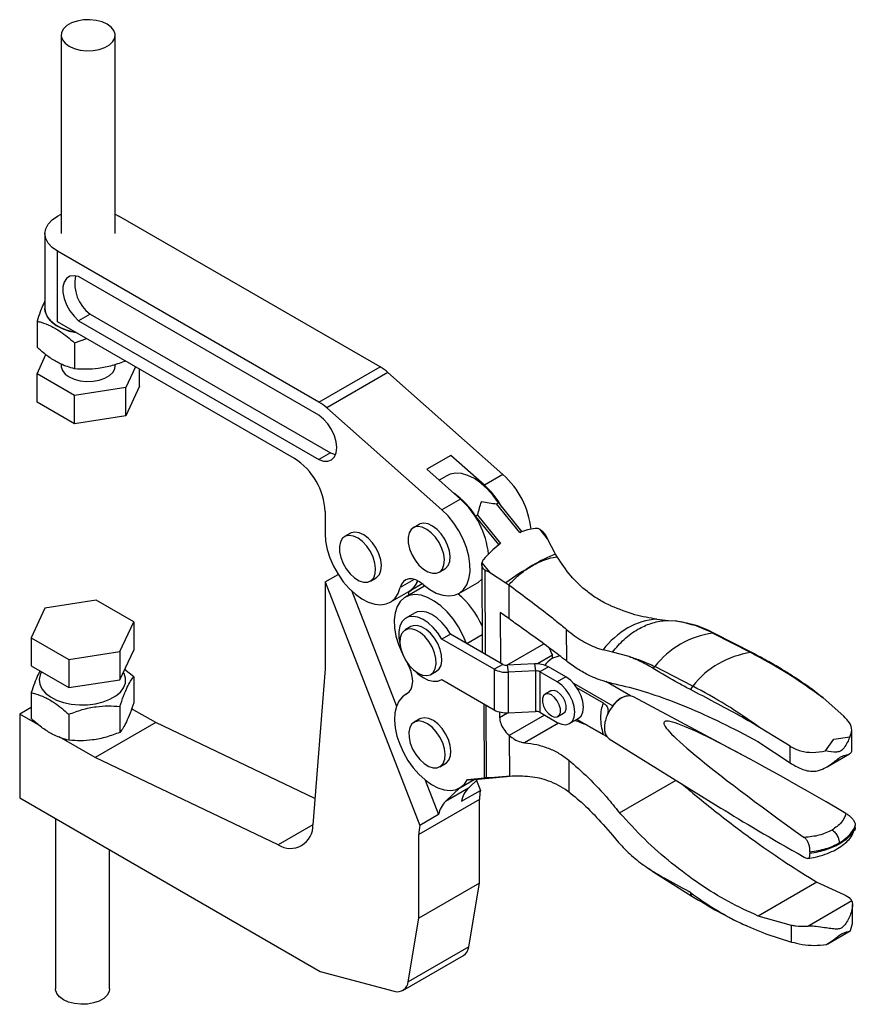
# Model space of a CAD drawing. Extents: x 35 to 398, y 17 to 289.
# Tile 3 of 3: x 294 to 398, y 159 to 281. Entities that reach past the tile are written whole.
import ezdxf

# ---------------------------------------------------------------- set-up
doc = ezdxf.new("R2010")
doc.units = 0
doc.layers.get('0').update_dxf_attribs({"linetype": 'CONTINUOUS'})

msp = doc.modelspace()

# ---------------------------------------------------------------- linework, layer by layer
at = {"color": 7, "linetype": 'CONTINUOUS'}
for p, q in [((299.5734, 279.0533), (299.5734, 254.557)), ((306.2401, 254.557), (306.2401, 279.0533)), ((306.2401, 256.9605), (306.678, 256.7341)), ((338.9253, 238.1181), (306.678, 256.7341)), ((297.5734, 254.557), (297.5734, 245.3029)), ((299.1355, 243.6702), (299.1355, 252.38)), ((331.3828, 233.764), (299.1355, 252.38)), ((331.3828, 232.1309), (301.7268, 249.251)), ((303.141, 244.6238), (301.7268, 243.8073)), ((303.141, 244.6238), (332.797, 227.5037)), ((296.5864, 243.7548), (296.5864, 240.5408)), ((328.3626, 226.7977), (299.1355, 243.6702)), ((301.7268, 243.8073), (331.3828, 226.6873)), ((301.2132, 241.0838), (302.7179, 241.6021)), ((301.2132, 241.0838), (301.2132, 237.8698)), ((296.5864, 237.2486), (297.6932, 239.6331)), ((299.5734, 238.4536), (299.5734, 238.2262)), ((306.2401, 238.2262), (306.2401, 238.4019)), ((301.2132, 234.5776), (296.5864, 237.2486)), ((296.5864, 233.7647), (296.5864, 237.2486)), ((308.7294, 238.1317), (307.5336, 235.5552)), ((309.2271, 235.72), (309.2271, 237.8444)), ((331.3828, 233.764), (338.9253, 238.1181)), ((339.9014, 237.4063), (332.3589, 233.0521)), ((354.0957, 224.8201), (339.9014, 237.4063)), ((307.5336, 235.5552), (301.2132, 234.5776)), ((309.2271, 235.72), (307.5336, 232.0713)), ((307.5336, 232.0713), (307.5336, 235.5552)), ((301.2132, 231.0937), (296.5864, 233.7647)), ((301.2132, 231.0937), (301.2132, 234.5776)), ((346.5532, 220.4659), (332.3589, 233.0521)), ((307.5336, 232.0713), (301.2132, 231.0937)), ((332.797, 227.5037), (331.3828, 226.6873)), ((347.6504, 227.1881), (344.6805, 225.4736)), ((351.8094, 223.5002), (347.6504, 227.1881)), ((348.8396, 221.7858), (344.6805, 225.4736)), ((347.1855, 224.679), (346.2111, 224.1165)), ((354.0957, 224.8201), (351.8094, 223.5002)), ((348.8396, 221.7858), (346.5532, 220.4659)), ((353.3167, 221.1845), (353.5524, 221.3205)), ((353.5524, 221.3205), (356.4019, 217.8041)), ((332.1338, 220.2658), (332.1338, 217.544)), ((356.1662, 217.668), (353.3167, 221.1845)), ((350.7239, 219.6877), (350.9596, 219.8238)), ((353.5734, 216.1713), (350.7239, 219.6877)), ((350.9596, 219.8238), (353.8091, 216.3074)), ((343.7458, 218.6618), (343.0387, 218.2536)), ((356.1662, 217.668), (356.4019, 217.8041)), ((356.402, 217.7581), (356.1662, 217.668)), ((356.4019, 217.8041), (356.402, 217.7581)), ((359.6028, 216.8919), (358.6685, 218.0449)), ((335.2605, 217.5723), (334.5534, 217.1641)), ((359.6028, 216.8919), (359.3824, 217.3186)), ((360.6005, 215.0075), (359.6028, 216.8919)), ((353.8091, 216.3074), (353.5734, 216.1713)), ((353.5736, 216.1252), (353.5734, 216.1713)), ((353.8091, 216.3074), (353.5736, 216.1252)), ((360.7969, 214.6692), (360.6005, 215.0075)), ((346.2134, 212.7542), (346.9205, 213.1624)), ((351.4967, 213.7883), (351.5412, 202.8563)), ((351.5031, 213.9084), (352.4374, 212.7554)), ((351.9141, 213.0072), (352.4374, 212.7554)), ((352.4374, 212.7554), (354.456, 211.4604)), ((332.1633, 211.573), (333.7587, 212.494)), ((332.1633, 211.573), (343.8292, 181.5053)), ((332.1633, 211.573), (332.1633, 200.8274)), ((337.7281, 211.6647), (338.4352, 212.0729)), ((335.4584, 210.423), (340.966, 196.2276)), ((340.1809, 209.049), (342.4672, 210.3688)), ((344.3353, 211.0013), (342.049, 209.6815)), ((342.4302, 209.9015), (342.5283, 210.397)), ((344.1416, 211.3283), (342.5283, 210.397)), ((342.5283, 210.397), (342.5833, 210.4365)), ((344.1359, 211.3328), (342.5833, 210.4365)), ((344.459, 211.0676), (344.3353, 211.0013)), ((344.4552, 211.0706), (344.406, 211.0422)), ((344.4558, 211.0701), (344.406, 211.0422)), ((348.6662, 210.1385), (350.9525, 211.4583)), ((354.456, 211.4604), (354.8025, 211.2087)), ((354.8025, 211.2087), (354.8195, 207.0275)), ((303.8932, 209.2948), (297.5728, 208.3172)), ((308.52, 206.6238), (303.8932, 209.2948)), ((297.5728, 208.3172), (295.8793, 204.6685)), ((343.1822, 207.7185), (342.1216, 207.1062)), ((354.8195, 207.0275), (353.7522, 207.7906)), ((353.7522, 207.7906), (353.7776, 201.5653)), ((373.0953, 206.9721), (374.5292, 206.8136)), ((374.5292, 206.8136), (375.4355, 206.743)), ((306.8265, 202.9752), (308.52, 206.6238)), ((308.52, 206.6238), (308.52, 203.1399)), ((342.734, 206.0453), (342.0269, 205.6371)), ((361.9058, 205.7139), (361.9218, 201.8014)), ((295.8793, 204.6685), (300.5061, 201.9975)), ((295.8793, 204.6685), (295.8793, 201.1846)), ((347.6131, 205.1239), (346.5525, 204.5116)), ((353.0295, 200.7725), (346.5525, 204.5116)), ((354.0902, 201.3848), (347.6131, 205.1239)), ((379.9889, 205.2496), (384.6791, 202.8381)), ((380.1987, 205.208), (380.1862, 205.2141)), ((384.8889, 202.7965), (380.1987, 205.208)), ((306.8265, 199.4913), (308.52, 203.1399)), ((354.5927, 201.2725), (359.1404, 203.8978)), ((367.6103, 202.8832), (366.4468, 203.1849)), ((300.5061, 201.9975), (306.8265, 202.9752)), ((300.5061, 201.9975), (300.5061, 198.5136)), ((306.8265, 202.9752), (306.8265, 199.4913)), ((360.207, 202.5003), (358.3753, 201.4429)), ((360.2086, 202.1059), (360.207, 202.5003)), ((369.6611, 202.3379), (367.6103, 202.8832)), ((295.8793, 201.1846), (300.5061, 198.5136)), ((308.52, 199.8477), (307.4051, 200.738)), ((332.1633, 200.8274), (330.6383, 181.5795)), ((354.0902, 201.3848), (353.0295, 200.7725)), ((353.0295, 200.7725), (353.0295, 195.7644)), ((357.9851, 201.4435), (354.6197, 201.2735)), ((354.6197, 201.2735), (354.7504, 200.4109)), ((358.1159, 200.5809), (354.7504, 200.4109)), ((357.9851, 201.4435), (358.1159, 200.5809)), ((358.1159, 200.5809), (358.1159, 195.5728)), ((359.706, 201.0819), (358.6454, 200.4696)), ((361.8514, 199.8434), (359.706, 201.0819)), ((377.5138, 198.7017), (372.8235, 201.1131)), ((298.8663, 199.4602), (298.8663, 199.4405)), ((300.5061, 198.5136), (306.8265, 199.4913)), ((308.52, 199.8477), (308.52, 196.6337)), ((345.2016, 200.1376), (345.9088, 200.5458)), ((346.5212, 199.4849), (346.5529, 199.5032)), ((346.5525, 199.5035), (353.0295, 195.7644)), ((354.7504, 200.4109), (354.7504, 195.4028)), ((358.6454, 200.4696), (358.6454, 195.4615)), ((360.7907, 199.2311), (358.6454, 200.4696)), ((361.8514, 199.8434), (360.7907, 199.2311)), ((362.789, 199.056), (367.6437, 196.2534)), ((366.5184, 196.5901), (363.2172, 198.4958)), ((369.824, 197.512), (366.8037, 199.2556)), ((367.3878, 199.0954), (367.4401, 198.8882)), ((295.8793, 197.8924), (295.8793, 194.6783)), ((342.3583, 197.8278), (342.0979, 197.6775)), ((359.9991, 198.0983), (359.292, 197.6901)), ((383.6754, 190.1847), (370.2057, 197.395)), ((393.6171, 197.2402), (396.1512, 195.0066)), ((295.8793, 196.0632), (294.4509, 195.2387)), ((306.8265, 196.199), (306.8265, 192.985)), ((311.2399, 194.1869), (308.2652, 195.9042)), ((294.4509, 195.2387), (294.4509, 184.8958)), ((296.9623, 193.7889), (294.4509, 195.2387)), ((300.5061, 195.2214), (300.5061, 192.0073)), ((343.8436, 194.6533), (343.1365, 194.2451)), ((353.6772, 195.507), (353.6799, 194.8432)), ((354.7504, 195.4028), (358.1159, 195.5728)), ((359.2358, 195.1207), (354.8783, 192.6051)), ((358.6454, 195.4615), (360.7907, 194.223)), ((360.8752, 194.9476), (361.5823, 195.3558)), ((362.3239, 194.0712), (363.3846, 194.6835)), ((366.5184, 192.7002), (363.2337, 194.5964)), ((366.9143, 192.4717), (363.2337, 194.5964)), ((311.2399, 194.1869), (303.7564, 189.8667)), ((330.8955, 184.8257), (311.2399, 194.1869)), ((389.5258, 191.2722), (385.768, 193.6033)), ((303.7564, 189.8667), (299.3118, 192.4326)), ((354.8783, 192.6051), (354.8988, 187.5567)), ((366.9141, 192.4719), (367.2065, 192.1996)), ((367.2065, 192.1996), (380.9856, 183.6447)), ((383.2345, 193.1018), (385.5706, 191.8553)), ((393.9182, 190.6921), (394.9254, 192.1318)), ((394.9254, 192.1318), (396.9106, 192.4195)), ((397.1496, 190.8969), (397.1401, 193.2203)), ((385.5706, 191.8553), (389.5342, 189.2209)), ((389.5342, 189.2209), (389.5258, 191.2722)), ((326.3531, 179.1049), (303.7564, 189.8667)), ((394.1232, 188.7516), (396.8516, 190.3267)), ((346.3112, 188.7457), (347.0183, 189.1539)), ((362.2071, 189.5651), (362.2231, 185.6365)), ((349.7209, 187.1709), (351.7985, 187.3661)), ((349.8154, 187.1092), (352.5408, 187.3653)), ((350.1335, 187.1128), (354.5826, 187.5309)), ((352.5408, 187.3653), (352.0186, 187.3633)), ((354.5535, 187.5282), (352.5408, 187.3653)), ((354.8988, 187.5567), (354.5535, 187.5282)), ((344.5081, 187.0983), (346.1568, 182.849)), ((347.005, 184.4561), (348.831, 186.1689)), ((349.8334, 186.0889), (347.005, 184.4561)), ((348.764, 186.1302), (350.5308, 187.1501)), ((349.7209, 187.1709), (349.8154, 187.1092)), ((350.1313, 187.1372), (349.8154, 187.1092)), ((351.0131, 187.1955), (349.8334, 186.0889)), ((350.8431, 187.036), (351.3128, 185.8255)), ((368.49, 183.0467), (375.4641, 187.0728)), ((294.4509, 184.8958), (331.5427, 163.4832)), ((348.9852, 184.4818), (351.3128, 185.8255)), ((351.1962, 184.6899), (343.7127, 180.3698)), ((351.1962, 174.3868), (351.1962, 184.6899)), ((298.8663, 182.3469), (298.8663, 161.3352)), ((346.1568, 182.849), (343.8292, 181.5053)), ((368.49, 183.0467), (368.6006, 182.9037)), ((366.4611, 181.6092), (367.6172, 180.2866)), ((397.5836, 181.2495), (397.5836, 181.4736)), ((343.7127, 170.0666), (343.7127, 180.3698)), ((367.6172, 180.2866), (368.3646, 179.4116)), ((305.533, 161.3352), (305.533, 178.4983)), ((391.9802, 178.2388), (391.9802, 178.0146)), ((372.0463, 176.2193), (372.729, 175.7269)), ((372.7064, 175.7398), (377.3989, 172.7858)), ((351.1962, 174.3868), (343.7127, 170.0666)), ((349.8794, 166.5231), (351.1962, 174.3868)), ((392.8506, 174.5012), (385.5939, 170.312)), ((392.8506, 174.5012), (396.1813, 172.9644)), ((377.224, 173.2059), (377.0355, 173.3429)), ((397.1513, 172.1753), (391.7194, 169.0396)), ((397.2372, 169.387), (397.2277, 171.7251)), ((389.6909, 169.157), (385.5939, 170.312)), ((342.3959, 162.2029), (343.7127, 170.0666)), ((389.6993, 167.1016), (389.6909, 169.157)), ((397.008, 168.5136), (397.224, 169.3881)), ((386.5535, 168.1161), (389.6993, 167.1016)), ((394.1926, 166.8848), (396.9348, 168.4678)), ((341.7412, 161.1287), (349.2247, 165.4489)), ((349.8794, 166.5231), (342.3959, 162.2029)), ((331.5427, 163.4832), (340.6847, 161.0343))]:
    msp.add_line(p, q, dxfattribs=at)
at = {"color": 8, "linetype": 'CONTINUOUS'}
for p, q in [((351.9565, 202.6166), (351.9141, 213.0072)), ((343.1468, 211.8686), (341.4241, 210.8741)), ((349.6177, 203.9667), (351.5322, 205.0719)), ((342.3198, 197.8014), (342.2098, 197.7379)), ((351.7985, 187.3661), (351.7613, 196.4965)), ((351.9819, 196.3691), (352.0186, 187.3633)), ((353.6799, 194.8432), (354.6426, 195.3989)), ((360.9607, 194.1326), (356.7625, 191.709)), ((330.6382, 181.5786), (326.3531, 179.1049))]:
    msp.add_line(p, q, dxfattribs=at)
at = {"color": 7, "linetype": 'CONTINUOUS', "flags": 128}
for points in [[(300.5497, 277.6926), (301.1823, 277.4065), (301.9151, 277.2161), (302.7055, 277.1325), (303.5076, 277.1605), (304.2748, 277.2985), (304.9625, 277.5385), (305.5307, 277.8665), (305.9464, 278.2635), (306.1855, 278.7064), (306.234, 279.1695), (306.0892, 279.6257), (305.7594, 280.0488), (305.2638, 280.4139), (304.6312, 280.7), (303.8984, 280.8904), (303.108, 280.974), (302.3059, 280.946), (301.5387, 280.808), (300.851, 280.568), (300.2828, 280.24), (299.8671, 279.843), (299.628, 279.4001), (299.5795, 278.9371), (299.7243, 278.4808), (300.0541, 278.0578), (300.5497, 277.6926)], [(299.1355, 252.38), (298.4722, 252.8465), (297.9794, 253.3788), (297.6759, 253.9564), (297.5734, 254.557), (297.6759, 255.1577), (297.9794, 255.7353), (298.4722, 256.2676), (299.1355, 256.7341), (299.5734, 256.9605)], [(301.7268, 249.251), (301.1531, 249.3692), (300.6435, 249.292), (300.2301, 249.0243), (299.9392, 248.5829), (299.7889, 247.9958), (299.7889, 247.2999), (299.9392, 246.5393), (300.2301, 245.762), (300.6435, 245.017), (301.1531, 244.3515), (301.7268, 243.8073)], [(297.5734, 245.3029), (297.6473, 244.7923), (297.9097, 244.227), (298.3527, 243.7005), (298.9603, 243.2319), (299.7106, 242.8381), (300.5764, 242.5335), (301.4329, 242.3439)], [(301.4329, 242.3439), (301.2828, 242.3702), (300.3508, 242.6007), (299.5111, 242.9287), (298.7941, 243.3426), (298.2258, 243.8274), (297.8267, 244.3654), (297.6111, 244.9374), (297.5734, 245.3029)], [(299.5734, 238.2262), (299.5795, 238.11), (299.7243, 237.6537), (300.0541, 237.2307), (300.5497, 236.8655), (301.1823, 236.5794), (301.9151, 236.3891), (302.7055, 236.3054), (303.5076, 236.3335), (304.2748, 236.4715), (304.9625, 236.7115), (305.5307, 237.0395), (305.9464, 237.4365), (306.1855, 237.8794), (306.2401, 238.2262)], [(331.3828, 226.6873), (331.9602, 226.487), (332.4912, 226.4742), (332.9428, 226.6497), (333.287, 227.0025), (333.5025, 227.5108), (333.5759, 228.1431), (333.5025, 228.86), (333.287, 229.6171), (332.9428, 230.3674), (332.4912, 231.0643), (331.9602, 231.6645), (331.3828, 232.1309)], [(332.797, 227.5037), (333.3744, 227.3034), (333.4337, 227.293)], [(353.5524, 221.3205), (352.8896, 222.2415), (352.1569, 223.0639), (351.3757, 223.7635), (350.5692, 224.3195), (349.7612, 224.7155), (348.9755, 224.9399), (348.2355, 224.9859), (347.5629, 224.8524), (347.1855, 224.679)], [(344.2525, 211.2373), (345.0578, 210.6368), (345.8712, 210.1935), (346.6686, 209.9206), (347.4262, 209.8262), (348.1214, 209.9132), (348.7336, 210.179), (349.2444, 210.6156), (349.6387, 211.21), (349.9047, 211.9445), (350.0344, 212.7973), (350.0241, 213.7429), (349.8739, 214.7531), (349.5885, 215.7979), (349.1763, 216.846), (348.6495, 217.8664), (348.0239, 218.8285), (347.3182, 219.7037), (346.5532, 220.4659)], [(346.9205, 213.1624), (347.016, 213.2246), (347.3327, 213.579), (347.5238, 214.08), (347.5772, 214.6961), (347.4896, 215.3886), (347.2665, 216.114), (346.9219, 216.8267), (346.4775, 217.482), (345.9612, 218.0386), (345.4054, 218.4616), (344.8451, 218.7244), (344.3155, 218.8105), (343.8498, 218.7145), (343.7458, 218.6618)], [(338.4352, 212.0729), (338.5308, 212.1351), (338.8474, 212.4895), (339.0385, 212.9905), (339.0919, 213.6066), (339.0043, 214.2991), (338.7812, 215.0245), (338.4366, 215.7372), (337.9922, 216.3925), (337.4759, 216.9491), (336.9201, 217.3721), (336.3598, 217.6349), (335.8302, 217.721), (335.3645, 217.625), (335.2605, 217.5723)], [(344.2731, 213.1474), (344.8356, 212.8018), (345.3849, 212.6259), (345.8865, 212.6309), (346.3089, 212.8164), (346.6256, 213.1708), (346.8167, 213.6718), (346.8701, 214.2879), (346.7825, 214.9804), (346.5594, 215.7058), (346.2148, 216.4185), (345.7704, 217.0738), (345.2541, 217.6304), (344.6983, 218.0534), (344.138, 218.3162), (343.6084, 218.4023), (343.1427, 218.3063), (342.7702, 218.0342), (342.5143, 217.6031), (342.3911, 217.0401), (342.4084, 216.3806), (342.5649, 215.666), (342.851, 214.9412), (343.2487, 214.2518), (343.7328, 213.6411), (344.2731, 213.1474)], [(332.1338, 217.544), (332.2022, 216.5806), (332.4054, 215.5663), (332.7375, 214.5304), (333.1888, 213.5029), (333.7463, 212.5138), (334.3937, 211.5916), (335.1124, 210.7632), (335.8815, 210.0525), (336.6785, 209.4803), (337.4805, 209.063), (338.2641, 208.8129), (339.0067, 208.7371), (339.6866, 208.8379), (340.2841, 209.1123), (340.782, 209.5524), (341.1657, 210.1454), (341.4241, 210.8741)], [(335.7878, 212.0579), (336.3503, 211.7122), (336.8996, 211.5364), (337.4012, 211.5414), (337.8237, 211.7269), (338.1403, 212.0813), (338.3314, 212.5823), (338.3848, 213.1984), (338.2972, 213.8909), (338.0741, 214.6163), (337.7295, 215.329), (337.2851, 215.9843), (336.7688, 216.5409), (336.213, 216.9639), (335.6527, 217.2267), (335.1231, 217.3128), (334.6574, 217.2168), (334.2849, 216.9447), (334.029, 216.5136), (333.9058, 215.9506), (333.9231, 215.2911), (334.0797, 214.5765), (334.3657, 213.8517), (334.7634, 213.1623), (335.2475, 212.5516), (335.7878, 212.0579)], [(344.2525, 211.2373), (343.7978, 211.5705), (343.3399, 211.8025), (342.8961, 211.9245), (342.4831, 211.9319), (342.1168, 211.8244), (341.8109, 211.6062), (341.5771, 211.2853), (341.4241, 210.8741)], [(350.9525, 211.4583), (351.0199, 211.4988), (351.5044, 211.9059)], [(349.5847, 203.9476), (349.1488, 205.0064), (348.5979, 206.0317), (347.9488, 206.9921), (347.2213, 207.8583), (346.4376, 208.6039), (345.6217, 209.2061), (344.7985, 209.6465), (343.9931, 209.9116), (343.2301, 209.9934), (342.5329, 209.8894), (341.9226, 209.6028), (341.418, 209.1422), (341.0344, 208.5218), (340.7836, 207.7605), (340.6732, 206.8815), (340.7066, 205.9118), (340.8828, 204.8809), (341.1964, 203.8202), (341.6378, 202.7622), (341.7083, 202.6176)], [(347.6131, 205.1239), (347.1221, 205.8817), (346.5574, 206.5559), (345.9429, 207.118), (345.3047, 207.5442), (344.6698, 207.8164), (344.065, 207.9232), (343.5159, 207.8599), (343.1822, 207.7185)], [(346.5525, 204.5116), (346.0614, 205.2694), (345.4967, 205.9436), (344.8823, 206.5057), (344.244, 206.9319), (343.6091, 207.2041), (343.0043, 207.3109), (342.4553, 207.2476), (341.9853, 207.0171), (341.6141, 206.6289), (341.3576, 206.0997), (341.2266, 205.4517), (341.2266, 204.7125), (341.3576, 203.9133), (341.3978, 203.7542)], [(343.6143, 200.2948), (344.1726, 200.054), (344.6958, 199.9911), (345.1511, 200.1103), (345.5098, 200.4039), (345.7495, 200.8536), (345.8549, 201.4311), (345.8196, 202.1), (345.6457, 202.8185), (345.3441, 203.5413), (344.9339, 204.2229), (344.4407, 204.8207), (343.8957, 205.297), (343.3329, 205.6219), (342.7878, 205.7749), (342.2947, 205.7465), (341.8844, 205.5385), (341.5829, 205.1639), (341.409, 204.6462), (341.3736, 204.0181), (341.4791, 203.3188), (341.7187, 202.5925), (342.0774, 201.8847), (342.5327, 201.2399), (343.056, 200.6986), (343.6143, 200.2948)], [(345.9088, 200.5458), (346.217, 200.8121), (346.4566, 201.2618), (346.562, 201.8393), (346.5267, 202.5082), (346.3528, 203.2267), (346.0512, 203.9495), (345.641, 204.6311), (345.1478, 205.2289), (344.6028, 205.7052), (344.04, 206.0301), (343.4949, 206.1831), (343.0018, 206.1547), (342.734, 206.0453)], [(342.2098, 197.7379), (342.5274, 197.9765), (342.7637, 198.3281), (342.9087, 198.778), (342.9562, 199.3071), (342.9042, 199.893), (342.7549, 200.5111), (342.5146, 201.1353), (342.3321, 201.4994)], [(297.1588, 200.446), (296.9882, 200.0949), (296.8678, 199.5137), (296.9402, 198.9299), (297.2026, 198.3645), (297.6456, 197.838), (298.2532, 197.3694), (299.0035, 196.9757), (299.8693, 196.6711), (300.8193, 196.4665), (301.8192, 196.3694), (302.8328, 196.3834), (303.8236, 196.5078), (304.7556, 196.7382), (305.5953, 197.0663), (306.3123, 197.4802), (306.8806, 197.9649), (307.2797, 198.503), (307.4953, 199.0749), (307.5194, 199.6601), (307.3512, 200.2373), (307.2568, 200.4184)], [(343.2565, 200.5345), (343.6091, 200.2094), (344.244, 199.7485), (344.8823, 199.4378), (345.4967, 199.2905), (346.0614, 199.3127), (346.5525, 199.5035)], [(363.3846, 194.6835), (363.3847, 194.6836), (363.7293, 195.0032), (363.9459, 195.4821), (364.0198, 196.0876), (363.9459, 196.7783), (363.7293, 197.5073), (363.3847, 198.2248), (362.9356, 198.882), (362.4126, 199.4341), (361.8514, 199.8434)], [(361.5823, 195.3558), (361.7603, 195.5209), (361.8933, 195.8661), (361.8933, 196.3151), (361.7603, 196.8138), (361.5104, 197.302), (361.1736, 197.7209), (360.7907, 198.0199), (360.4078, 198.163), (360.0711, 198.1329), (359.9991, 198.0983)], [(360.7907, 194.223), (361.352, 193.9843), (361.8749, 193.9326), (362.324, 194.0713), (362.6687, 194.3909), (362.8853, 194.8698), (362.9592, 195.4753), (362.8853, 196.166), (362.6687, 196.895), (362.324, 197.6125), (361.8749, 198.2697), (361.352, 198.8218), (360.7907, 199.2311)], [(342.2098, 197.7379), (341.679, 197.3654), (341.2541, 196.8387), (340.9471, 196.1728), (340.7668, 195.3862), (340.7181, 194.5014), (340.8025, 193.5432), (341.0175, 192.5388), (341.3572, 191.5164), (341.8118, 190.505), (342.3687, 189.533), (343.012, 188.628), (343.7236, 187.8155), (344.4833, 187.1184), (345.2699, 186.5564), (346.061, 186.1454), (346.8343, 185.8969), (347.568, 185.818), (348.2413, 185.911), (348.8353, 186.1732), (349.3332, 186.5971), (349.7209, 187.1709)], [(360.0836, 195.026), (360.4665, 194.8829), (360.8033, 194.913), (361.0532, 195.1127), (361.1862, 195.4579), (361.1862, 195.9069), (361.0532, 196.4056), (360.8033, 196.8938), (360.4665, 197.3127), (360.0836, 197.6117), (359.7007, 197.7548), (359.364, 197.7247), (359.114, 197.525), (358.981, 197.1799), (358.981, 196.7309), (359.114, 196.2322), (359.364, 195.7439), (359.7007, 195.325), (360.0836, 195.026)], [(370.2057, 197.395), (369.7797, 197.5163), (369.2747, 197.4622), (368.7339, 197.2309), (368.1931, 196.8378), (367.6881, 196.3088), (367.2521, 195.6789), (366.9141, 194.9896)], [(347.0183, 189.1539), (347.1138, 189.2161), (347.4305, 189.5705), (347.6215, 190.0715), (347.6749, 190.6876), (347.5873, 191.3801), (347.3642, 192.1055), (347.0197, 192.8182), (346.5753, 193.4734), (346.059, 194.03), (345.5032, 194.453), (344.9429, 194.7158), (344.4133, 194.8019), (343.9476, 194.7059), (343.8436, 194.6533)], [(344.3709, 189.1388), (344.9334, 188.7932), (345.4827, 188.6174), (345.9843, 188.6224), (346.4067, 188.8079), (346.7234, 189.1623), (346.9144, 189.6633), (346.9678, 190.2794), (346.8802, 190.9719), (346.6571, 191.6973), (346.3126, 192.41), (345.8682, 193.0652), (345.3519, 193.6218), (344.7961, 194.0448), (344.2358, 194.3076), (343.7061, 194.3937), (343.2404, 194.2977), (342.868, 194.0256), (342.6121, 193.5945), (342.4889, 193.0316), (342.5061, 192.3721), (342.6627, 191.6575), (342.9488, 190.9327), (343.3464, 190.2433), (343.8306, 189.6325), (344.3709, 189.1388)], [(305.533, 161.3352), (305.4784, 160.9884), (305.2393, 160.5455), (304.8236, 160.1485), (304.2554, 159.8205), (303.5677, 159.5805), (302.8005, 159.4425), (301.9984, 159.4144), (301.208, 159.4981), (300.4752, 159.6885), (299.8426, 159.9745), (299.347, 160.3397), (299.0172, 160.7627), (298.8724, 161.219), (298.8663, 161.3352)]]:
    msp.add_lwpolyline(points, dxfattribs=at)
at = {"color": 7, "linetype": 'CONTINUOUS'}
for centre, radius, start, end in [((306.0288, 248.4369), 4.7832, 168.968336, 232.862355), ((335.885, 232.9243), 6.0183, 48.1358, 59.656489), ((328.3425, 228.5701), 6.0183, 48.1358, 59.656489), ((323.946, 219.8932), 8.1963, 2.60548, 57.394512), ((347.0467, 216.9246), 10.5843, 6.234379, 48.241773), ((342.6014, 214.619), 9.5743, 31.965621, 55.530233), ((344.5711, 215.5174), 10.7758, 29.627812, 47.800627), ((341.8006, 213.8973), 10.5724, 5.99927, 48.257238), ((368.2615, 195.9468), 20.5427, 111.896376, 120.624277), ((379.2297, 176.8733), 42.5441, 120.250233, 125.612842), ((341.1249, 212.5757), 2.583, 301.309705, 340.311418), ((341.1558, 212.643), 2.628, 302.901127, 338.559783), ((341.7869, 201.86), 10.6339, 23.646934, 50.557946), ((373.5656, 198.9949), 7.991, 93.374153, 120.599905), ((375.035, 196.513), 10.8753, 120.607137, 142.157788), ((381.591, 194.2001), 11.1651, 98.250048, 141.744575), ((361.5328, 199.6426), 2.7989, 97.390558, 144.219093), ((386.2813, 191.7886), 11.1651, 98.250095, 141.744529), ((354.524, 203.609), 3.2061, 242.21697, 274.050802), ((354.55, 202.2576), 0.9865, 242.217049, 274.050754), ((358.2116, 198.2455), 3.2061, 62.216944, 94.050808), ((358.1855, 199.5969), 0.9865, 62.216879, 94.050853), ((373.9783, 200.0885), 1.5438, 138.41715, 149.493638), ((378.7091, 197.6468), 1.5943, 138.572591, 157.207189), ((369.9468, 194.7817), 2.7331, 92.574416, 147.420207), ((354.524, 198.6008), 3.2061, 242.21697, 274.050802), ((358.1855, 194.5888), 0.9865, 62.216879, 94.050853), ((352.0075, 183.9141), 3.0752, 134.991509, 169.362259), ((356.4649, 184.7231), 5.2687, 167.922536, 180.360483), ((349.1791, 182.2813), 3.0752, 134.991509, 169.362259), ((327.8596, 181.4437), 2.782, 237.21258, 2.798171), ((348.9813, 180.4029), 5.2687, 167.922536, 180.360483), ((372.876, 176.0072), 0.3167, 216.060819, 237.613653), ((348.4311, 166.6692), 1.4557, 303.038881, 354.23894), ((341.09, 162.278), 1.308, 251.949505, 356.709904)]:
    msp.add_arc(centre, radius, start, end, dxfattribs=at)
at = {"color": 8, "linetype": 'CONTINUOUS'}
for centre, radius, start, end in [((380.0181, 204.8459), 0.4047, 65.449481, 94.138587), ((384.7092, 202.4394), 0.3999, 64.582835, 94.308503), ((377.6717, 173.1466), 0.4516, 172.449786, 233.898453)]:
    msp.add_arc(centre, radius, start, end, dxfattribs=at)
at = {"color": 7, "linetype": 'CONTINUOUS'}
for centre, major_axis, ratio, start_param, end_param in [((355.0359, 205.1329), (5.3285, 12.6721), 0.56813004, 0.26528341, 0.48403516), ((355.0359, 205.1329), (5.3285, 12.6721), 0.56813004, 0.80115172, 1.01990347), ((381.0703, 204.9494), (19.4631, -18.6994), 0.69145086, 4.15639719, 4.19507867), ((438.6911, 152.4414), (64.7024, -41.8149), 0.04766959, 2.31309036, 3.92125507), ((438.6911, 156.3503), (64.7144, -32.6675), 0.04762896, 3.6359208, 3.91449584)]:
    msp.add_ellipse(centre, major_axis=major_axis, ratio=ratio, start_param=start_param, end_param=end_param, dxfattribs=at)
for points, knots in [([(297.5734, 246.2504), (297.5066, 246.1257), (297.3083, 245.755), (296.9744, 244.9029), (296.7165, 244.1398), (296.5864, 243.7548)], [0, 0, 0, 0, 0.2009288, 0.59680311, 1, 1, 1, 1]), ([(296.5864, 243.7548), (296.7543, 243.7112), (297.3018, 243.5688), (298.2616, 243.2034), (299.6618, 242.4166), (300.6341, 241.5813), (301.2132, 241.0838)], [0, 0, 0, 0, 0.11131137, 0.36292529, 0.62061395, 1, 1, 1, 1]), ([(301.2132, 237.8698), (300.6341, 238.0409), (299.6716, 238.3254), (298.2719, 239.1509), (297.3114, 239.8923), (296.7543, 240.3906), (296.5864, 240.5408)], [0, 0, 0, 0, 0.379384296, 0.630642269, 0.888689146, 1, 1, 1, 1]), ([(307.5336, 238.8474), (306.985, 238.6432), (305.876, 238.2304), (304.2328, 237.8879), (302.6621, 237.7745), (301.6991, 237.8378), (301.2132, 237.8698)], [0, 0, 0, 0, 0.264605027, 0.534947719, 0.76534302, 1, 1, 1, 1]), ([(350.9596, 219.8238), (351.1233, 220.3782), (351.2884, 220.9377), (351.4336, 221.4706), (351.4349, 221.4754)], [0, 0, 0, 0, 0.99108105, 1, 1, 1, 1]), ([(351.4349, 221.4754), (351.4406, 221.4747), (352.0817, 221.3956), (352.7019, 221.2896), (353.3167, 221.1845)], [0, 0, 0, 0, 0.00891895, 1, 1, 1, 1]), ([(358.6685, 218.0449), (358.5777, 218.0872), (358.4424, 218.1503), (358.3281, 218.1542), (358.2905, 218.1554)], [0, 0, 0, 0, 0.670567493, 1, 1, 1, 1]), ([(358.6685, 218.0449), (358.7557, 217.9868), (358.9367, 217.8663), (359.1425, 217.6393), (359.3008, 217.4483), (359.3563, 217.36), (359.3824, 217.3186)], [0, 0, 0, 0, 0.313067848, 0.649921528, 0.835616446, 1, 1, 1, 1]), ([(351.6908, 214.3455), (351.6393, 214.274), (351.5439, 214.1417), (351.516, 213.9819), (351.5031, 213.9084)], [0, 0, 0, 0, 0.54018925, 1, 1, 1, 1]), ([(357.7969, 213.6243), (358.4549, 213.9543), (359.4836, 214.4701), (360.449, 214.6165), (360.7969, 214.6692)], [0, 0, 0, 0, 0.639533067, 1, 1, 1, 1]), ([(358.4455, 213.9624), (358.8829, 214.1524), (359.6879, 214.502), (360.4492, 214.6168), (360.7969, 214.6692)], [0, 0, 0, 0, 0.54333879, 1, 1, 1, 1]), ([(367.4672, 208.5867), (367.3963, 208.6188), (366.8357, 208.872), (365.817, 209.4169), (364.1729, 210.5607), (362.3916, 212.2463), (361.3336, 213.8538), (360.7969, 214.6692)], [0, 0, 0, 0, 0.02545699, 0.20123274, 0.37885791, 0.68492113, 1, 1, 1, 1]), ([(351.9141, 213.0072), (351.8589, 213.0356), (351.7758, 213.0783), (351.6373, 213.2293), (351.5201, 213.4833), (351.4874, 213.7472), (351.5014, 213.891), (351.5031, 213.9084)], [0, 0, 0, 0, 0.17512649, 0.26347249, 0.57950445, 0.94903354, 1, 1, 1, 1]), ([(354.8025, 211.2087), (355.1663, 211.5696), (355.9016, 212.299), (357.081, 213.2188), (357.8847, 213.6592), (358.293, 213.8829)], [0, 0, 0, 0, 0.32511558, 0.65713286, 1, 1, 1, 1]), ([(354.8025, 211.2087), (355.1663, 211.57), (355.9016, 212.3003), (356.9173, 213.0867), (357.5544, 213.4761), (357.7969, 213.6243)], [0, 0, 0, 0, 0.377531, 0.76307639, 1, 1, 1, 1]), ([(354.8025, 211.2087), (355.5851, 210.6314), (357.1686, 209.4631), (359.1237, 207.9593), (360.7101, 206.7086), (361.5056, 206.0468), (361.9058, 205.7139)], [0, 0, 0, 0, 0.29976894, 0.60656927, 0.80208646, 1, 1, 1, 1]), ([(373.0953, 206.9721), (372.2042, 207.1116), (370.3922, 207.3953), (368.4529, 208.1852), (367.4672, 208.5867)], [0, 0, 0, 0, 0.4917322, 1, 1, 1, 1]), ([(361.9218, 201.8014), (361.3, 202.2798), (360.0366, 203.2518), (358.0876, 204.6772), (356.3275, 205.9479), (355.3239, 206.6664), (354.8195, 207.0275)], [0, 0, 0, 0, 0.30354653, 0.61684334, 0.80743151, 1, 1, 1, 1]), ([(367.6103, 202.8832), (368.0769, 203.436), (369.0284, 204.563), (370.6636, 205.7351), (372.3712, 206.505), (373.6582, 206.7749), (374.3829, 206.8071), (374.5292, 206.8136)], [0, 0, 0, 0, 0.24138923, 0.49217395, 0.71359101, 0.94217949, 1, 1, 1, 1]), ([(379.9889, 205.2496), (379.2088, 205.6145), (377.6521, 206.3428), (376.1732, 206.6098), (375.4355, 206.743)], [0, 0, 0, 0, 0.50110882, 1, 1, 1, 1]), ([(375.4355, 206.743), (375.7439, 206.7036), (376.4262, 206.6164), (377.1236, 206.39), (377.5058, 206.266)], [0, 0, 0, 0, 0.45201341, 1, 1, 1, 1]), ([(361.9058, 205.7139), (361.9336, 205.6905), (362.5904, 205.137), (363.9179, 204.1943), (365.4196, 203.4826), (366.2586, 203.2394), (366.4468, 203.1849)], [0, 0, 0, 0, 0.01865403, 0.44099829, 0.87461168, 1, 1, 1, 1]), ([(380.1865, 205.2139), (379.3914, 205.6093), (378.436, 206.0843), (377.525, 206.2786), (377.3721, 206.3112)], [0, 0, 0, 0, 0.832176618, 1, 1, 1, 1]), ([(378.0887, 206.0974), (378.1668, 206.0764), (378.4961, 205.9879), (378.8255, 205.814), (379.0767, 205.6813)], [0, 0, 0, 0, 0.2374089, 1, 1, 1, 1]), ([(367.4751, 199.0715), (367.0233, 199.1816), (366.1197, 199.4017), (364.729, 199.9933), (363.3228, 200.7663), (362.3888, 201.4564), (361.9218, 201.8014)], [0, 0, 0, 0, 0.24559672, 0.4911951, 0.7455956, 1, 1, 1, 1]), ([(372.6482, 200.8722), (372.5077, 200.9564), (372.0862, 201.2092), (371.3733, 201.5962), (370.5143, 202.0105), (369.9459, 202.2286), (369.6611, 202.3379)], [0, 0, 0, 0, 0.13772255, 0.41326387, 0.70597045, 1, 1, 1, 1]), ([(369.6611, 202.3379), (370.1815, 202.1873), (371.2215, 201.8863), (372.2897, 201.3707), (372.8235, 201.1131)], [0, 0, 0, 0, 0.500340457, 1, 1, 1, 1]), ([(393.6171, 197.2402), (392.1299, 198.2973), (389.1598, 200.4085), (386.1713, 202.029), (384.6791, 202.8381)], [0, 0, 0, 0, 0.50071262, 1, 1, 1, 1]), ([(390.9087, 199.2473), (390.6104, 199.4441), (389.8592, 199.9398), (388.5363, 200.7633), (386.8242, 201.7735), (385.5673, 202.4378), (384.8808, 202.8006)], [0, 0, 0, 0, 0.14877751, 0.37461246, 0.65844923, 1, 1, 1, 1]), ([(377.2394, 198.2644), (376.7707, 198.5119), (375.2131, 199.3344), (373.7035, 200.2395), (372.6482, 200.8722)], [0, 0, 0, 0, 0.30089666, 1, 1, 1, 1]), ([(296.9562, 200.5629), (296.8595, 200.384), (296.6312, 199.9618), (296.2674, 199.0426), (296.0094, 198.2781), (295.8793, 197.8924)], [0, 0, 0, 0, 0.26698897, 0.63013591, 1, 1, 1, 1]), ([(306.8265, 196.199), (306.9734, 196.6351), (307.2706, 197.5166), (307.7109, 198.5535), (308.1318, 199.3307), (308.3898, 199.6743), (308.52, 199.8477)], [0, 0, 0, 0, 0.26460488, 0.53494788, 0.76534312, 1, 1, 1, 1]), ([(367.4751, 199.0715), (368.6357, 198.8037), (370.957, 198.2681), (374.7923, 196.9502), (378.8699, 195.2781), (381.7796, 193.8272), (383.2345, 193.1018)], [0, 0, 0, 0, 0.24523645, 0.4904633, 0.7452327, 1, 1, 1, 1]), ([(385.768, 193.6033), (385.4995, 193.7635), (384.694, 194.2444), (382.8454, 195.3024), (380.2467, 196.7043), (378.2428, 197.7438), (377.2394, 198.2644)], [0, 0, 0, 0, 0.0918012, 0.27542909, 0.63717324, 1, 1, 1, 1]), ([(385.768, 193.6033), (384.3955, 194.558), (381.6506, 196.4673), (378.8927, 197.9569), (377.5138, 198.7017)], [0, 0, 0, 0, 0.50000578, 1, 1, 1, 1]), ([(390.9092, 199.2477), (390.9123, 199.2459), (391.8473, 198.6869), (392.7337, 197.9623), (393.6171, 197.2402)], [0, 0, 0, 0, 0.00335594, 1, 1, 1, 1]), ([(295.8793, 197.8924), (296.0472, 197.8487), (296.5946, 197.7063), (297.5545, 197.341), (298.9547, 196.5542), (299.927, 195.7188), (300.5061, 195.2214)], [0, 0, 0, 0, 0.11131125, 0.36292599, 0.62061393, 1, 1, 1, 1]), ([(300.5061, 195.2214), (301.0547, 195.4256), (302.1637, 195.8385), (303.8068, 196.1809), (305.3776, 196.2943), (306.3406, 196.231), (306.8265, 196.199)], [0, 0, 0, 0, 0.26460494, 0.53494755, 0.76534314, 1, 1, 1, 1]), ([(308.52, 196.6337), (308.373, 196.1976), (308.0758, 195.3161), (307.6356, 194.2792), (307.2147, 193.502), (306.9567, 193.1584), (306.8265, 192.985)], [0, 0, 0, 0, 0.26460503, 0.53494754, 0.76534304, 1, 1, 1, 1]), ([(366.5184, 192.7002), (366.4167, 193.0628), (366.2074, 193.8091), (366.1849, 194.8353), (366.2074, 195.8381), (366.4161, 196.3427), (366.5184, 196.5901)], [0, 0, 0, 0, 0.24302913, 0.50024815, 0.75494386, 1, 1, 1, 1]), ([(366.5184, 196.5901), (366.6293, 196.5112), (366.8519, 196.3528), (367.0412, 195.9965), (367.0868, 195.5709), (367.001, 195.2404), (366.9308, 195.0379), (366.9141, 194.9896)], [0, 0, 0, 0, 0.24612057, 0.49397152, 0.67764506, 0.92322588, 1, 1, 1, 1]), ([(300.5061, 192.0073), (299.927, 192.1785), (298.9645, 192.4629), (297.5648, 193.2885), (296.6043, 194.0298), (296.0472, 194.5282), (295.8793, 194.6783)], [0, 0, 0, 0, 0.37938427, 0.63064221, 0.88868911, 1, 1, 1, 1]), ([(353.6799, 194.8432), (353.707, 194.5986), (353.761, 194.1096), (354.1639, 193.3588), (354.5815, 192.8705), (354.84, 192.6394), (354.8783, 192.6051)], [0, 0, 0, 0, 0.31221663, 0.62413096, 0.94427733, 1, 1, 1, 1]), ([(366.9141, 194.9896), (366.8287, 194.7424), (366.658, 194.2478), (366.5898, 193.5436), (366.658, 192.9181), (366.8287, 192.6206), (366.9141, 192.4719)], [0, 0, 0, 0, 0.24999999, 0.5, 0.75000001, 1, 1, 1, 1]), ([(366.9141, 194.9896), (366.8287, 194.7424), (366.658, 194.2478), (366.5898, 193.5436), (366.658, 192.9181), (366.8287, 192.6206), (366.9141, 192.4719)], [0, 0, 0, 0, 0.25, 0.5, 0.75, 1, 1, 1, 1]), ([(396.9106, 192.4195), (397.0224, 192.6975), (397.2459, 193.2536), (396.9487, 194.144), (396.4096, 194.7271), (396.1512, 195.0066)], [0, 0, 0, 0, 0.34230175, 0.684796, 1, 1, 1, 1]), ([(364.5058, 193.8621), (363.9786, 194.0719), (363.4386, 194.2868), (362.9953, 194.4488), (362.9847, 194.4527)], [0, 0, 0, 0, 0.9762285, 1, 1, 1, 1]), ([(306.8265, 192.985), (306.2779, 192.7808), (305.1689, 192.3679), (303.5257, 192.0255), (301.955, 191.9121), (300.992, 191.9754), (300.5061, 192.0073)], [0, 0, 0, 0, 0.26460497, 0.53494788, 0.76534302, 1, 1, 1, 1]), ([(354.8783, 192.6051), (355.0801, 192.4469), (355.5282, 192.0957), (356.1964, 191.7972), (356.6044, 191.7336), (356.7625, 191.709)], [0, 0, 0, 0, 0.334310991, 0.742010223, 1, 1, 1, 1]), ([(366.915, 192.4713), (366.9016, 192.4791), (366.8178, 192.5274), (366.6551, 192.6214), (366.5184, 192.7002)], [0, 0, 0, 0, 0.16019508, 1, 1, 1, 1]), ([(396.9106, 192.4195), (396.7139, 191.9501), (396.4402, 191.2968), (395.7799, 190.6254), (395.0353, 190.4942), (394.3835, 190.6097), (393.9182, 190.6921)], [0, 0, 0, 0, 0.36012103, 0.50114478, 0.64387375, 1, 1, 1, 1]), ([(356.7625, 191.709), (357.2678, 191.6451), (358.2848, 191.5165), (359.7051, 191.0616), (361.0371, 190.4323), (361.8154, 189.8554), (362.2071, 189.5651)], [0, 0, 0, 0, 0.251119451, 0.505396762, 0.751083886, 1, 1, 1, 1]), ([(389.5258, 191.2722), (389.9455, 191.0582), (390.7847, 190.6303), (392.36, 190.4479), (393.3875, 190.6089), (393.9182, 190.6921)], [0, 0, 0, 0, 0.32592859, 0.6517871, 1, 1, 1, 1]), ([(391.6412, 188.2505), (391.9233, 188.2089), (392.5725, 188.1131), (393.7545, 188.4828), (394.7449, 189.1316), (395.4664, 189.7639), (395.9323, 190.0669), (396.3418, 190.1661), (396.7209, 190.2452), (397.0214, 190.427), (397.1662, 190.6204), (397.1402, 190.8586), (397.136, 190.8964)], [0, 0, 0, 0, 0.09876601, 0.22728488, 0.42039232, 0.50909781, 0.56600981, 0.64107171, 0.74554762, 0.8528895, 0.97662038, 1, 1, 1, 1]), ([(362.2071, 189.5651), (363.0078, 188.8742), (364.6323, 187.4724), (366.8029, 185.1419), (368.1123, 183.5117), (368.6006, 182.9037)], [0, 0, 0, 0, 0.3786727, 0.76824807, 1, 1, 1, 1]), ([(389.5342, 189.2209), (389.9827, 188.9505), (390.6363, 188.5564), (391.4012, 188.3236), (391.6412, 188.2505)], [0, 0, 0, 0, 0.68624027, 1, 1, 1, 1]), ([(352.0186, 187.3633), (351.9631, 187.3667), (351.8796, 187.3719), (351.8188, 187.3675), (351.7985, 187.3661)], [0, 0, 0, 0, 0.66468598, 1, 1, 1, 1]), ([(362.2231, 185.6365), (362.1721, 185.6741), (361.7696, 185.9717), (360.9629, 186.4706), (359.44, 187.1378), (357.4318, 187.6192), (355.7513, 187.5777), (354.8988, 187.5567)], [0, 0, 0, 0, 0.02545695, 0.20123263, 0.37885786, 0.68492121, 1, 1, 1, 1]), ([(376.1767, 186.6304), (376.7847, 186.1154), (378.2015, 184.9154), (380.4317, 183.1278), (382.8567, 181.2576), (385.7693, 179.1187), (389.144, 176.7828), (391.6114, 175.264), (392.8506, 174.5012)], [0, 0, 0, 0, 0.10600621, 0.24701989, 0.38983854, 0.53265636, 0.76529593, 1, 1, 1, 1]), ([(362.2231, 185.6365), (362.9126, 185.0865), (364.3144, 183.9683), (365.7379, 182.404), (366.4611, 181.6092)], [0, 0, 0, 0, 0.49188381, 1, 1, 1, 1]), ([(385.5939, 170.312), (384.3661, 170.8815), (381.9106, 172.0203), (378.3379, 174.2216), (374.8781, 176.7939), (371.5566, 179.7221), (369.5089, 181.9421), (368.49, 183.0467)], [0, 0, 0, 0, 0.19691088, 0.39382043, 0.59652105, 0.79922631, 1, 1, 1, 1]), ([(396.4224, 182.9804), (396.2799, 182.5911), (395.995, 181.8127), (395.1441, 181.2254), (394.7187, 180.9318)], [0, 0, 0, 0, 0.50009099, 1, 1, 1, 1]), ([(396.4224, 182.9804), (396.5531, 182.8976), (396.8154, 182.7315), (397.1897, 182.3846), (397.4534, 182.0099), (397.5687, 181.701), (397.5799, 181.5293), (397.5835, 181.4737)], [0, 0, 0, 0, 0.24202509, 0.48559162, 0.69806859, 0.90207938, 1, 1, 1, 1]), ([(397.5836, 181.2495), (397.3751, 180.8709), (396.9637, 180.1244), (395.6644, 179.1736), (393.9988, 178.4128), (392.6593, 178.1486), (391.9802, 178.0146)], [0, 0, 0, 0, 0.25351435, 0.5, 0.74648771, 1, 1, 1, 1]), ([(395.6039, 179.3341), (396.0581, 179.6392), (396.9793, 180.2581), (397.3803, 181.0646), (397.5836, 181.4736)], [0, 0, 0, 0, 0.4929745, 1, 1, 1, 1]), ([(397.5835, 181.2495), (397.5796, 181.121), (397.5755, 180.9868), (397.5059, 180.8938), (397.5029, 180.8899)], [0, 0, 0, 0, 0.9576666, 1, 1, 1, 1]), ([(394.7187, 180.9318), (394.2149, 180.689), (393.2072, 180.2033), (391.9202, 180.0742), (391.2765, 180.0097)], [0, 0, 0, 0, 0.49990901, 1, 1, 1, 1]), ([(391.98, 178.2389), (391.98, 178.3682), (391.9799, 178.627), (391.8968, 179.0694), (391.7428, 179.4789), (391.529, 179.8031), (391.3559, 179.9447), (391.2765, 180.0097)], [0, 0, 0, 0, 0.2084885, 0.41731511, 0.62282032, 0.82702855, 1, 1, 1, 1]), ([(391.74, 177.4431), (392.0439, 177.486), (392.778, 177.5899), (393.8578, 177.9113), (394.9243, 178.3568), (395.8198, 178.8839), (396.5276, 179.4647), (397.1433, 180.1242), (397.3443, 180.637), (397.4549, 180.9192)], [0, 0, 0, 0, 0.11262223, 0.2720168, 0.42458652, 0.57018215, 0.708611, 0.83963954, 1, 1, 1, 1]), ([(394.7187, 180.9318), (394.8463, 180.8313), (395.1109, 180.6228), (395.4046, 180.1591), (395.5753, 179.7057), (395.5946, 179.455), (395.6039, 179.3341)], [0, 0, 0, 0, 0.27103368, 0.56221485, 0.78897735, 1, 1, 1, 1]), ([(368.3646, 179.4116), (368.6226, 179.1314), (369.4175, 178.2683), (370.832, 176.9897), (372.02, 176.2131), (372.62, 175.8208)], [0, 0, 0, 0, 0.19218873, 0.59194987, 1, 1, 1, 1]), ([(391.9802, 178.2388), (392.6645, 178.3423), (394.0144, 178.5464), (395.0791, 179.074), (395.6039, 179.3341)], [0, 0, 0, 0, 0.5070255, 1, 1, 1, 1]), ([(391.2765, 177.5844), (391.3866, 177.5282), (391.6074, 177.4154), (391.8291, 177.4182), (391.9486, 177.5715), (391.9856, 177.7926), (391.9814, 177.9603), (391.98, 178.0147)], [0, 0, 0, 0, 0.24195807, 0.48545449, 0.69793903, 0.90194745, 1, 1, 1, 1]), ([(372.62, 175.8208), (373.0711, 175.5551), (374.5003, 174.7131), (375.9854, 173.9008), (377.0212, 173.3505), (377.0355, 173.3429)], [0, 0, 0, 0, 0.31256385, 0.99050525, 1, 1, 1, 1]), ([(377.224, 173.2059), (378.2327, 172.5096), (380.2421, 171.1223), (383.3672, 169.3978), (385.4969, 168.5411), (386.5535, 168.1161)], [0, 0, 0, 0, 0.33680372, 0.6709683, 1, 1, 1, 1]), ([(377.4054, 172.7818), (378.492, 172.1274), (380.5831, 170.8679), (382.8322, 169.6908), (383.9833, 169.1917), (384.1364, 169.1253)], [0, 0, 0, 0, 0.48399808, 0.93137827, 1, 1, 1, 1]), ([(396.1813, 172.9644), (396.4844, 172.8051), (396.9261, 172.5728), (397.0975, 172.2702), (397.1513, 172.1753)], [0, 0, 0, 0, 0.68623883, 1, 1, 1, 1]), ([(397.1513, 172.1753), (397.1873, 172.035), (397.2702, 171.7121), (397.1132, 170.7563), (396.6947, 169.7805), (396.1682, 169.0366), (395.7215, 168.7226), (395.2155, 168.6789), (394.5739, 168.7482), (393.7392, 168.8789), (392.8381, 169.0109), (392.1233, 169.0611), (391.7872, 169.0432), (391.7194, 169.0396)], [0, 0, 0, 0, 0.089990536, 0.207090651, 0.383040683, 0.463864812, 0.515720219, 0.584112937, 0.679306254, 0.777110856, 0.889848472, 0.977784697, 1, 1, 1, 1]), ([(391.7194, 169.0396), (391.1979, 169.0254), (390.4692, 169.0057), (389.8632, 169.1235), (389.6909, 169.157)], [0, 0, 0, 0, 0.7156321, 1, 1, 1, 1]), ([(394.0156, 166.7861), (394.4842, 167.1001), (395.1363, 167.537), (395.8833, 168.1588), (396.5375, 168.3416), (396.812, 168.4419), (397.008, 168.5136)], [0, 0, 0, 0, 0.36012098, 0.50114473, 0.64387368, 1, 1, 1, 1]), ([(389.6993, 167.1016), (390.1248, 166.9987), (390.9757, 166.793), (392.5242, 166.6377), (393.5177, 166.7366), (394.0156, 166.7861)], [0, 0, 0, 0, 0.33292484, 0.66574819, 1, 1, 1, 1])]:
    msp.add_open_spline(points, degree=3, knots=knots, dxfattribs=at)

doc.saveas('drawing.dxf')
